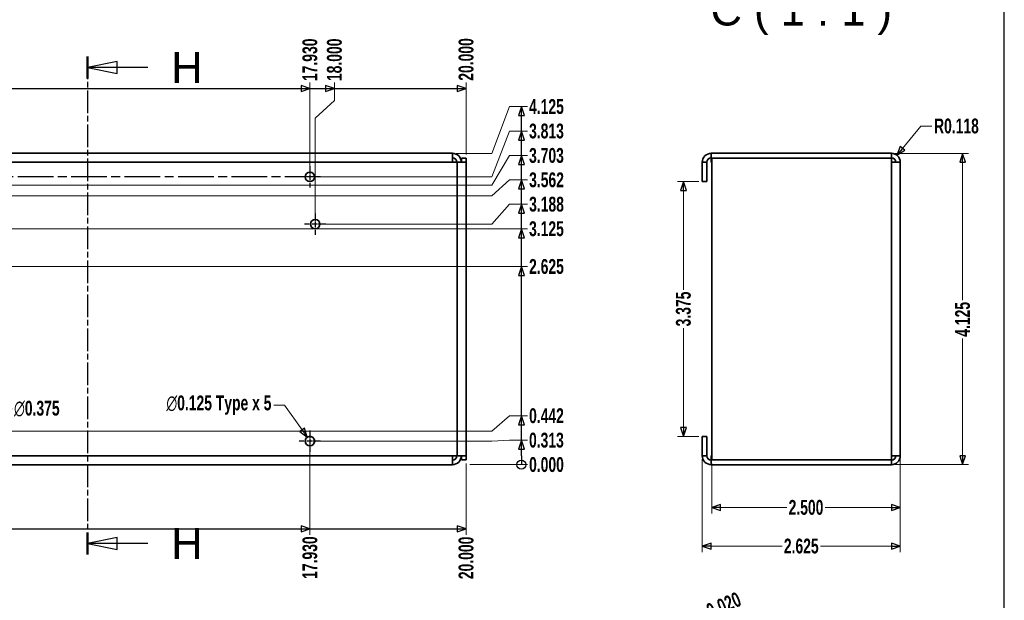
# Model space of a CAD drawing. Header units: millimetres. Extents: x 3 to 414, y 18 to 303.
# Tile 9 of 10: x 248 to 414, y 109 to 207. Entities that reach past the tile are written whole.
import ezdxf
from ezdxf.enums import TextEntityAlignment as Align

# ---------------------------------------------------------------- set-up
doc = ezdxf.new("R2010")
doc.units = ezdxf.units.MM
for name, pattern in [('CHAIN', [0.3543, 0.2362, -0.0295, 0.0591, -0.0295]), ('DASH_DOT', [0.182, 0.1181, -0.0295, 0.0049, -0.0295]), ('LONG_DASH_DOTTED', [0.3001, 0.2362, -0.0295, 0.0049, -0.0295])]:
    doc.linetypes.add(name, pattern=pattern)
for name, color, linetype, lineweight in [('Center Mark(May)', 1, 'DASH_DOT', 25), ('Dimensions(May)', 7, 'Continuous', 25), ('Section View Lines(May)', 7, 'LONG_DASH_DOTTED', 25), ('Sketch Geometry(May)', 7, 'Continuous', 35), ('Symbols(May)', 7, 'Continuous', 25), ('Visible Edges(May)', 7, 'Continuous', 35), ('Visible Tangent Edges(May)', 7, 'Continuous', 35)]:
    doc.layers.add(name, color=color, linetype=linetype, lineweight=lineweight)
doc.styles.add('DEFAULT-MayBigText', font='arial.ttf')
doc.styles.add('DimISO-30 Roman 2.5', font='romab___.ttf', dxfattribs={"width": 0.7})
doc.styles.add('Text Style216', font='romab___.ttf', dxfattribs={"width": 0.8})
doc.styles.add('Text Style221', font='romab___.ttf', dxfattribs={"width": 0.9})
doc.styles.add('TitleVariablesH2_5-May', font='romab___.ttf', dxfattribs={"width": 0.7})
doc.dimstyles.new('ISO-30-May', dxfattribs={"dimtxt": 2.5, "dimasz": 1.5, "dimexe": 1, "dimexo": 0.6, "dimgap": 0.4, "dimtad": 0, "dimtoh": 1, "dimdec": 3, "dimlfac": 0.03937, "dimrnd": 1e-08, "dimzin": 0, "dimdsep": 46, "dimtxsty": 'DimISO-30 Roman 2.5', "dimblk": 'Filled-1', "dimcen": 0.09, "dimclrd": 132, "dimclre": 132, "dimclrt": 172, "dimazin": 0, "dimtfac": 1.1, "dimtmove": 0, "dimatfit": 3, "dimfxl": 0, "dimtolj": 1, "dimlwd": 18, "dimlwe": 18, "dimarcsym": 0})

# ---------------------------------------------------------------- blocks, each defined once
blk = doc.blocks.new('Borders A3_408x285')
at = {"layer": 'Sketch Geometry(May)', "color": 5, "linetype": 'Continuous', "lineweight": 25}
blk.add_line((414, 17.5), (414, 302.5), dxfattribs=at)
at = {"layer": 'Symbols(May)', "color": 232}
for tag, style, width, p in [('Revision', 'Text Style216', 0.8, (260, 293.75)), ('Date', 'Text Style221', 0.9, (365, 293.75))]:
    blk.add_attdef(tag, text='', height=2.5, dxfattribs=dict(at, style=style, width=width)).set_placement(p, align=Align.MIDDLE_CENTER)
at = {"layer": 'Symbols(May)', "color": 232, "style": 'TitleVariablesH2_5-May', "width": 0.7}
blk.add_attdef('Revision_Note', text='', height=2.5, dxfattribs=at).set_placement((267, 293.75), align=Align.MIDDLE_LEFT)
blk = doc.blocks.new('*D31')
at = {"layer": 'Defpoints', "color": 0, "linetype": 'Continuous'}
for p in [(297.09, 135.91), (69.38, 131.94), (297.09, 120.12)]:
    blk.add_point(p, dxfattribs=at)
at = {"layer": 'Dimensions(May)', "color": 132, "linetype": 'Continuous', "lineweight": 18}
blk.add_line((297.09, 135.31), (297.09, 120.12), dxfattribs=at)
at = {"layer": 'Dimensions(May)', "color": 172, "linetype": 'Continuous', "lineweight": 20, "insert": (297.09, 116.3), "char_height": 2.5, "attachment_point": 5, "rotation": 90, "style": 'DimISO-30 Roman 2.5'}
blk.add_mtext('\\A1;17.930', dxfattribs=at)
blk = doc.blocks.new('Filled-1')
at = {"color": 0}
for p, q in [((0, 0), (-1, 0.33)), ((-1, 0.33), (-1, -0.33)), ((-1, 0), (0, 0)), ((-1, -0.33), (0, 0))]:
    blk.add_line(p, q, dxfattribs=at)
at = {"color": 0, "flags": 128}
blk.add_lwpolyline([(-1, -0.33), (0, 0)], dxfattribs=at)
at = {"color": 0}
blk.add_solid([(-1, -0.33), (0, 0), (-1, 0.33), (-1, -0.33)], dxfattribs=at)
blk = doc.blocks.new('*D32')
at = {"layer": 'Defpoints', "color": 0, "linetype": 'Continuous'}
for p in [(323.38, 132.74), (69.38, 131.94), (323.38, 120.12)]:
    blk.add_point(p, dxfattribs=at)
at = {"layer": 'Dimensions(May)', "color": 132, "linetype": 'Continuous', "lineweight": 18}
blk.add_line((323.38, 132.14), (323.38, 120.12), dxfattribs=at)
at = {"layer": 'Dimensions(May)', "color": 172, "linetype": 'Continuous', "lineweight": 20, "insert": (323.38, 116.25), "char_height": 2.5, "attachment_point": 5, "rotation": 90, "style": 'DimISO-30 Roman 2.5'}
blk.add_mtext('\\A1;20.000', dxfattribs=at)
blk = doc.blocks.new('2dTransSymbol1')
at = {"layer": 'Dimensions(May)'}
for p, q in [((241.63, 121.12), (295.59, 121.12)), ((297.09, 121.12), (295.59, 121.62)), ((295.59, 121.62), (295.59, 120.62)), ((295.59, 121.12), (297.09, 121.12)), ((295.59, 120.62), (297.09, 121.12)), ((297.09, 121.12), (321.88, 121.12)), ((323.38, 121.12), (321.88, 121.62)), ((321.88, 121.62), (321.88, 120.62)), ((321.88, 121.12), (323.38, 121.12)), ((321.88, 120.62), (323.38, 121.12))]:
    blk.add_line(p, q, dxfattribs=at)
at = {"layer": 'Dimensions(May)', "flags": 128}
for points in [[(295.59, 120.62), (297.09, 121.12)], [(321.88, 120.62), (323.38, 121.12)]]:
    blk.add_lwpolyline(points, dxfattribs=at)
at = {"layer": 'Dimensions(May)'}
for points in [[(295.59, 120.62), (297.09, 121.12), (295.59, 121.62), (295.59, 120.62)], [(321.88, 120.62), (323.38, 121.12), (321.88, 121.62), (321.88, 120.62)]]:
    blk.add_solid(points, dxfattribs=at)
blk = doc.blocks.new('*D47')
at = {"layer": 'Defpoints', "color": 0, "linetype": 'Continuous'}
for p in [(297.09, 196.24), (69.38, 184.32), (297.09, 180.36)]:
    blk.add_point(p, dxfattribs=at)
at = {"layer": 'Dimensions(May)', "color": 132, "linetype": 'Continuous', "lineweight": 18}
blk.add_line((297.09, 180.96), (297.09, 196.24), dxfattribs=at)
at = {"layer": 'Dimensions(May)', "color": 172, "linetype": 'Continuous', "lineweight": 20, "insert": (297.09, 200.06), "char_height": 2.5, "attachment_point": 5, "rotation": 90, "style": 'DimISO-30 Roman 2.5'}
blk.add_mtext('\\A1;17.930', dxfattribs=at)
blk = doc.blocks.new('*D48')
at = {"layer": 'Defpoints', "color": 0, "linetype": 'Continuous'}
for p in [(301.21, 196.24), (69.38, 184.32), (297.98, 172.42)]:
    blk.add_point(p, dxfattribs=at)
at = {"layer": 'Dimensions(May)', "color": 132, "linetype": 'Continuous', "lineweight": 18}
for p, q in [((301.21, 193.24), (301.21, 196.24)), ((297.98, 190.24), (301.21, 193.24)), ((297.98, 173.02), (297.98, 190.24))]:
    blk.add_line(p, q, dxfattribs=at)
at = {"layer": 'Dimensions(May)', "color": 172, "linetype": 'Continuous', "lineweight": 20, "insert": (301.21, 200.06), "char_height": 2.5, "attachment_point": 5, "rotation": 90, "style": 'DimISO-30 Roman 2.5'}
blk.add_mtext('\\A1;18.000', dxfattribs=at)
blk = doc.blocks.new('*D49')
at = {"layer": 'Defpoints', "color": 0, "linetype": 'Continuous'}
for p in [(323.38, 196.24), (69.38, 184.32), (323.38, 183.52)]:
    blk.add_point(p, dxfattribs=at)
at = {"layer": 'Dimensions(May)', "color": 132, "linetype": 'Continuous', "lineweight": 18}
blk.add_line((323.38, 184.12), (323.38, 196.24), dxfattribs=at)
at = {"layer": 'Dimensions(May)', "color": 172, "linetype": 'Continuous', "lineweight": 20, "insert": (323.38, 200.12), "char_height": 2.5, "attachment_point": 5, "rotation": 90, "style": 'DimISO-30 Roman 2.5'}
blk.add_mtext('\\A1;20.000', dxfattribs=at)
blk = doc.blocks.new('2dTransSymbol2')
at = {"layer": 'Dimensions(May)'}
for p, q in [((297.09, 195.24), (295.59, 195.74)), ((295.59, 195.74), (295.59, 194.74)), ((301.21, 195.24), (299.71, 195.74)), ((299.71, 195.74), (299.71, 194.74)), ((323.38, 195.24), (321.88, 195.74)), ((321.88, 195.74), (321.88, 194.74)), ((233.59, 195.24), (295.59, 195.24)), ((295.59, 195.24), (297.09, 195.24)), ((295.59, 194.74), (297.09, 195.24)), ((297.09, 195.24), (299.71, 195.24)), ((299.71, 195.24), (301.21, 195.24)), ((299.71, 194.74), (301.21, 195.24)), ((301.21, 195.24), (321.88, 195.24)), ((321.88, 195.24), (323.38, 195.24)), ((321.88, 194.74), (323.38, 195.24))]:
    blk.add_line(p, q, dxfattribs=at)
at = {"layer": 'Dimensions(May)', "flags": 128}
for points in [[(295.59, 194.74), (297.09, 195.24)], [(299.71, 194.74), (301.21, 195.24)], [(321.88, 194.74), (323.38, 195.24)]]:
    blk.add_lwpolyline(points, dxfattribs=at)
at = {"layer": 'Dimensions(May)'}
for points in [[(295.59, 194.74), (297.09, 195.24), (295.59, 195.74), (295.59, 194.74)], [(299.71, 194.74), (301.21, 195.24), (299.71, 195.74), (299.71, 194.74)], [(321.88, 194.74), (323.38, 195.24), (321.88, 195.74), (321.88, 194.74)]]:
    blk.add_solid(points, dxfattribs=at)
blk = doc.blocks.new('*D59')
at = {"layer": 'Defpoints', "color": 0, "linetype": 'Continuous'}
for p in [(323.38, 131.94), (323.38, 131.94), (333.69, 131.94)]:
    blk.add_point(p, dxfattribs=at)
at = {"layer": 'Dimensions(May)', "color": 132, "linetype": 'Continuous', "lineweight": 18}
blk.add_line((323.98, 131.94), (333.69, 131.94), dxfattribs=at)
at = {"layer": 'Dimensions(May)', "color": 172, "linetype": 'Continuous', "lineweight": 20, "insert": (336.91, 131.94), "char_height": 2.5, "attachment_point": 5, "style": 'DimISO-30 Roman 2.5'}
blk.add_mtext('\\A1;0.000', dxfattribs=at)
blk = doc.blocks.new('*D60')
at = {"layer": 'Defpoints', "color": 0, "linetype": 'Continuous'}
for p in [(333.69, 192.18), (321.08, 184.32), (323.38, 131.94)]:
    blk.add_point(p, dxfattribs=at)
at = {"layer": 'Dimensions(May)', "color": 132, "linetype": 'Continuous', "lineweight": 18}
for p, q in [((327.69, 184.32), (330.69, 192.18)), ((330.69, 192.18), (333.69, 192.18)), ((321.68, 184.32), (327.69, 184.32))]:
    blk.add_line(p, q, dxfattribs=at)
at = {"layer": 'Dimensions(May)', "color": 172, "linetype": 'Continuous', "lineweight": 20, "insert": (336.91, 192.18), "char_height": 2.5, "attachment_point": 5, "style": 'DimISO-30 Roman 2.5'}
blk.add_mtext('\\A1;4.125', dxfattribs=at)
blk = doc.blocks.new('*D61')
at = {"layer": 'Defpoints', "color": 0, "linetype": 'Continuous'}
for p in [(333.69, 136.05), (297.09, 135.91), (323.38, 131.94)]:
    blk.add_point(p, dxfattribs=at)
at = {"layer": 'Dimensions(May)', "color": 132, "linetype": 'Continuous', "lineweight": 18}
for p, q in [((327.69, 135.91), (330.69, 136.05)), ((330.69, 136.05), (333.69, 136.05)), ((297.69, 135.91), (327.69, 135.91))]:
    blk.add_line(p, q, dxfattribs=at)
at = {"layer": 'Dimensions(May)', "color": 172, "linetype": 'Continuous', "lineweight": 20, "insert": (336.9, 136.05), "char_height": 2.5, "attachment_point": 5, "style": 'DimISO-30 Roman 2.5'}
blk.add_mtext('\\A1;0.313', dxfattribs=at)
blk = doc.blocks.new('*D62')
at = {"layer": 'Defpoints', "color": 0, "linetype": 'Continuous'}
for p in [(333.69, 175.75), (297.98, 172.42), (323.38, 131.94)]:
    blk.add_point(p, dxfattribs=at)
at = {"layer": 'Dimensions(May)', "color": 132, "linetype": 'Continuous', "lineweight": 18}
for p, q in [((327.69, 172.42), (330.69, 175.75)), ((330.69, 175.75), (333.69, 175.75)), ((298.58, 172.42), (327.69, 172.42))]:
    blk.add_line(p, q, dxfattribs=at)
at = {"layer": 'Dimensions(May)', "color": 172, "linetype": 'Continuous', "lineweight": 20, "insert": (336.92, 175.75), "char_height": 2.5, "attachment_point": 5, "style": 'DimISO-30 Roman 2.5'}
blk.add_mtext('\\A1;3.188', dxfattribs=at)
blk = doc.blocks.new('*D63')
at = {"layer": 'Defpoints', "color": 0, "linetype": 'Continuous'}
for p in [(333.69, 188.06), (297.09, 180.36), (323.38, 131.94)]:
    blk.add_point(p, dxfattribs=at)
at = {"layer": 'Dimensions(May)', "color": 132, "linetype": 'Continuous', "lineweight": 18}
for p, q in [((327.69, 180.36), (330.69, 188.06)), ((330.69, 188.06), (333.69, 188.06)), ((297.69, 180.36), (327.69, 180.36))]:
    blk.add_line(p, q, dxfattribs=at)
at = {"layer": 'Dimensions(May)', "color": 172, "linetype": 'Continuous', "lineweight": 20, "insert": (336.91, 188.06), "char_height": 2.5, "attachment_point": 5, "style": 'DimISO-30 Roman 2.5'}
blk.add_mtext('\\A1;3.813', dxfattribs=at)
blk = doc.blocks.new('*D64')
at = {"layer": 'Defpoints', "color": 0, "linetype": 'Continuous'}
for p in [(333.69, 140.16), (241.63, 137.55), (323.38, 131.94)]:
    blk.add_point(p, dxfattribs=at)
at = {"layer": 'Dimensions(May)', "color": 132, "linetype": 'Continuous', "lineweight": 18}
for p, q in [((327.69, 137.55), (330.69, 140.16)), ((330.69, 140.16), (333.69, 140.16)), ((242.23, 137.55), (327.69, 137.55))]:
    blk.add_line(p, q, dxfattribs=at)
at = {"layer": 'Dimensions(May)', "color": 172, "linetype": 'Continuous', "lineweight": 20, "insert": (336.91, 140.16), "char_height": 2.5, "attachment_point": 5, "style": 'DimISO-30 Roman 2.5'}
blk.add_mtext('\\A1;0.442', dxfattribs=at)
blk = doc.blocks.new('*D65')
at = {"layer": 'Defpoints', "color": 0, "linetype": 'Continuous'}
for p in [(333.69, 183.95), (218.61, 178.96), (323.38, 131.94)]:
    blk.add_point(p, dxfattribs=at)
at = {"layer": 'Dimensions(May)', "color": 132, "linetype": 'Continuous', "lineweight": 18}
for p, q in [((327.69, 178.96), (330.69, 183.95)), ((330.69, 183.95), (333.69, 183.95)), ((219.21, 178.96), (327.69, 178.96))]:
    blk.add_line(p, q, dxfattribs=at)
at = {"layer": 'Dimensions(May)', "color": 172, "linetype": 'Continuous', "lineweight": 20, "insert": (336.91, 183.95), "char_height": 2.5, "attachment_point": 5, "style": 'DimISO-30 Roman 2.5'}
blk.add_mtext('\\A1;3.703', dxfattribs=at)
blk = doc.blocks.new('*D66')
at = {"layer": 'Defpoints', "color": 0, "linetype": 'Continuous'}
for p in [(333.69, 179.85), (208.19, 177.17), (323.38, 131.94)]:
    blk.add_point(p, dxfattribs=at)
at = {"layer": 'Dimensions(May)', "color": 132, "linetype": 'Continuous', "lineweight": 18}
for p, q in [((327.69, 177.17), (330.69, 179.85)), ((330.69, 179.85), (333.69, 179.85)), ((208.79, 177.17), (327.69, 177.17))]:
    blk.add_line(p, q, dxfattribs=at)
at = {"layer": 'Dimensions(May)', "color": 172, "linetype": 'Continuous', "lineweight": 20, "insert": (336.92, 179.85), "char_height": 2.5, "attachment_point": 5, "style": 'DimISO-30 Roman 2.5'}
blk.add_mtext('\\A1;3.562', dxfattribs=at)
blk = doc.blocks.new('*D67')
at = {"layer": 'Defpoints', "color": 0, "linetype": 'Continuous'}
for p in [(161.46, 165.27), (333.69, 165.27), (323.38, 131.94)]:
    blk.add_point(p, dxfattribs=at)
at = {"layer": 'Dimensions(May)', "color": 132, "linetype": 'Continuous', "lineweight": 18}
blk.add_line((162.06, 165.27), (333.69, 165.27), dxfattribs=at)
at = {"layer": 'Dimensions(May)', "color": 172, "linetype": 'Continuous', "lineweight": 20, "insert": (336.91, 165.27), "char_height": 2.5, "attachment_point": 5, "style": 'DimISO-30 Roman 2.5'}
blk.add_mtext('\\A1;2.625', dxfattribs=at)
blk = doc.blocks.new('*D68')
at = {"layer": 'Defpoints', "color": 0, "linetype": 'Continuous'}
for p in [(145.58, 171.62), (333.69, 171.62), (323.38, 131.94)]:
    blk.add_point(p, dxfattribs=at)
at = {"layer": 'Dimensions(May)', "color": 132, "linetype": 'Continuous', "lineweight": 18}
blk.add_line((146.18, 171.62), (333.69, 171.62), dxfattribs=at)
at = {"layer": 'Dimensions(May)', "color": 172, "linetype": 'Continuous', "lineweight": 20, "insert": (336.91, 171.62), "char_height": 2.5, "attachment_point": 5, "style": 'DimISO-30 Roman 2.5'}
blk.add_mtext('\\A1;3.125', dxfattribs=at)
blk = doc.blocks.new('2dTransSymbol4')
at = {"layer": 'Dimensions(May)'}
for p, q in [((332.69, 192.18), (332.19, 190.68)), ((332.19, 190.68), (333.19, 190.68)), ((332.69, 190.68), (332.69, 192.18)), ((333.19, 190.68), (332.69, 192.18)), ((332.69, 188.06), (332.69, 190.68)), ((332.69, 188.06), (332.19, 186.56)), ((332.69, 186.56), (332.69, 188.06)), ((333.19, 186.56), (332.69, 188.06)), ((332.19, 186.56), (333.19, 186.56)), ((332.69, 183.95), (332.69, 186.56)), ((332.69, 183.95), (332.19, 182.45)), ((332.19, 182.45), (333.19, 182.45)), ((332.69, 182.45), (332.69, 183.95)), ((333.19, 182.45), (332.69, 183.95)), ((332.69, 179.85), (332.69, 182.45)), ((332.69, 179.85), (332.19, 178.35)), ((332.69, 178.35), (332.69, 179.85)), ((333.19, 178.35), (332.69, 179.85)), ((332.19, 178.35), (333.19, 178.35)), ((332.69, 175.75), (332.69, 178.35)), ((332.69, 175.75), (332.19, 174.25)), ((332.69, 174.25), (332.69, 175.75)), ((333.19, 174.25), (332.69, 175.75)), ((332.19, 174.25), (333.19, 174.25)), ((332.69, 171.62), (332.69, 174.25)), ((332.69, 171.62), (332.19, 170.12)), ((332.69, 170.12), (332.69, 171.62)), ((333.19, 170.12), (332.69, 171.62)), ((332.19, 170.12), (333.19, 170.12)), ((332.69, 165.27), (332.69, 170.12)), ((332.69, 165.27), (332.19, 163.77)), ((332.69, 163.77), (332.69, 165.27)), ((333.19, 163.77), (332.69, 165.27)), ((332.19, 163.77), (333.19, 163.77)), ((332.69, 140.16), (332.69, 163.77)), ((332.69, 140.16), (332.19, 138.66)), ((332.69, 138.66), (332.69, 140.16)), ((333.19, 138.66), (332.69, 140.16)), ((332.19, 138.66), (333.19, 138.66)), ((332.69, 136.05), (332.69, 138.66)), ((332.69, 136.05), (332.19, 134.55)), ((332.69, 134.55), (332.69, 136.05)), ((333.19, 134.55), (332.69, 136.05)), ((332.19, 134.55), (333.19, 134.55)), ((332.69, 133.44), (332.69, 134.55)), ((332.69, 133.44), (332.69, 131.94))]:
    blk.add_line(p, q, dxfattribs=at)
at = {"layer": 'Dimensions(May)', "flags": 128}
for points in [[(333.19, 190.68), (332.69, 192.18)], [(333.19, 186.56), (332.69, 188.06)], [(333.19, 182.45), (332.69, 183.95)], [(333.19, 178.35), (332.69, 179.85)], [(333.19, 174.25), (332.69, 175.75)], [(333.19, 170.12), (332.69, 171.62)], [(333.19, 163.77), (332.69, 165.27)], [(333.19, 138.66), (332.69, 140.16)], [(333.19, 134.55), (332.69, 136.05)]]:
    blk.add_lwpolyline(points, dxfattribs=at)
at = {"layer": 'Dimensions(May)'}
blk.add_circle((332.69, 131.94), 0.75, dxfattribs=at)
for points in [[(333.19, 190.68), (332.69, 192.18), (332.19, 190.68), (333.19, 190.68)], [(333.19, 186.56), (332.69, 188.06), (332.19, 186.56), (333.19, 186.56)], [(333.19, 182.45), (332.69, 183.95), (332.19, 182.45), (333.19, 182.45)], [(333.19, 178.35), (332.69, 179.85), (332.19, 178.35), (333.19, 178.35)], [(333.19, 174.25), (332.69, 175.75), (332.19, 174.25), (333.19, 174.25)], [(333.19, 170.12), (332.69, 171.62), (332.19, 170.12), (333.19, 170.12)], [(333.19, 163.77), (332.69, 165.27), (332.19, 163.77), (333.19, 163.77)], [(333.19, 138.66), (332.69, 140.16), (332.19, 138.66), (333.19, 138.66)], [(333.19, 134.55), (332.69, 136.05), (332.19, 134.55), (333.19, 134.55)]]:
    blk.add_solid(points, dxfattribs=at)
blk = doc.blocks.new('*D74')
at = {"layer": 'Defpoints', "color": 0, "linetype": 'Continuous'}
for p in [(359.53, 105.25), (365.38, 91.44), (365.84, 91.63)]:
    blk.add_point(p, dxfattribs=at)
at = {"layer": 'Dimensions(May)', "color": 132, "linetype": 'Continuous', "lineweight": 18}
for p, q in [((365.14, 91.99), (359.14, 106.17)), ((365.61, 92.18), (359.6, 106.36)), ((361.37, 106.03), (363.79, 107.05)), ((358.15, 104.66), (356.76, 104.08)), ((359.53, 105.25), (359.99, 105.44))]:
    blk.add_line(p, q, dxfattribs=at)
at = {"layer": 'Dimensions(May)', "color": 132, "linetype": 'Continuous', "lineweight": 18, "xscale": 1.5, "yscale": 1.5, "zscale": 1.5}
for p, rotation in [((359.99, 105.44), 202.9654277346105), ((359.53, 105.25), 22.96542773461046)]:
    blk.add_blockref('Filled-1', p, dxfattribs=dict(at, rotation=rotation))
at = {"layer": 'Dimensions(May)', "color": 172, "linetype": 'Continuous', "lineweight": 20, "insert": (366.75, 108.31), "char_height": 2.5, "attachment_point": 5, "rotation": 22.9654, "style": 'DimISO-30 Roman 2.5'}
blk.add_mtext('\\A1;0.020', dxfattribs=at)
blk = doc.blocks.new('*D118')
at = {"layer": 'Defpoints', "color": 0, "linetype": 'Continuous'}
for p in [(394.98, 184.32), (394.98, 131.94), (406.98, 131.94)]:
    blk.add_point(p, dxfattribs=at)
at = {"layer": 'Dimensions(May)', "color": 132, "linetype": 'Continuous', "lineweight": 18}
for p, q in [((395.58, 184.32), (407.98, 184.32)), ((406.98, 182.82), (406.98, 159.61)), ((406.98, 133.44), (406.98, 153.17)), ((395.58, 131.94), (407.98, 131.94))]:
    blk.add_line(p, q, dxfattribs=at)
at = {"layer": 'Dimensions(May)', "color": 132, "linetype": 'Continuous', "lineweight": 18, "xscale": 1.5, "yscale": 1.5, "zscale": 1.5}
for p, rotation in [((406.98, 184.32), 90), ((406.98, 131.94), 270)]:
    blk.add_blockref('Filled-1', p, dxfattribs=dict(at, rotation=rotation))
at = {"layer": 'Dimensions(May)', "color": 172, "linetype": 'Continuous', "lineweight": 20, "insert": (406.98, 156.39), "char_height": 2.5, "attachment_point": 5, "rotation": 90, "style": 'DimISO-30 Roman 2.5'}
blk.add_mtext('\\A1;4.125', dxfattribs=at)
blk = doc.blocks.new('*D119')
at = {"layer": 'Defpoints', "color": 0, "linetype": 'Continuous'}
for p in [(364.73, 132.74), (396.48, 133.44), (364.73, 124.74)]:
    blk.add_point(p, dxfattribs=at)
at = {"layer": 'Dimensions(May)', "color": 132, "linetype": 'Continuous', "lineweight": 18}
for p, q in [((396.48, 132.84), (396.48, 123.74)), ((364.73, 132.14), (364.73, 123.74)), ((366.23, 124.74), (377.38, 124.74)), ((394.98, 124.74), (383.84, 124.74))]:
    blk.add_line(p, q, dxfattribs=at)
at = {"layer": 'Dimensions(May)', "color": 132, "linetype": 'Continuous', "lineweight": 18, "xscale": 1.5, "yscale": 1.5, "zscale": 1.5, "rotation": 180}
blk.add_blockref('Filled-1', (364.73, 124.74), dxfattribs=at)
at = {"layer": 'Dimensions(May)', "color": 132, "linetype": 'Continuous', "lineweight": 18, "xscale": 1.5, "yscale": 1.5, "zscale": 1.5}
blk.add_blockref('Filled-1', (396.48, 124.74), dxfattribs=at)
at = {"layer": 'Dimensions(May)', "color": 172, "linetype": 'Continuous', "lineweight": 20, "insert": (380.61, 124.74), "char_height": 2.5, "attachment_point": 5, "style": 'DimISO-30 Roman 2.5'}
blk.add_mtext('\\A1;2.500', dxfattribs=at)
blk = doc.blocks.new('*D120')
at = {"layer": 'Defpoints', "color": 0, "linetype": 'Continuous'}
for p in [(363.14, 133.44), (396.48, 133.44), (363.14, 118.23)]:
    blk.add_point(p, dxfattribs=at)
at = {"layer": 'Dimensions(May)', "color": 132, "linetype": 'Continuous', "lineweight": 18}
for p, q in [((363.14, 132.84), (363.14, 117.23)), ((396.48, 132.84), (396.48, 117.23)), ((364.64, 118.23), (376.59, 118.23)), ((394.98, 118.23), (383.04, 118.23))]:
    blk.add_line(p, q, dxfattribs=at)
at = {"layer": 'Dimensions(May)', "color": 132, "linetype": 'Continuous', "lineweight": 18, "xscale": 1.5, "yscale": 1.5, "zscale": 1.5, "rotation": 180}
blk.add_blockref('Filled-1', (363.14, 118.23), dxfattribs=at)
at = {"layer": 'Dimensions(May)', "color": 132, "linetype": 'Continuous', "lineweight": 18, "xscale": 1.5, "yscale": 1.5, "zscale": 1.5}
blk.add_blockref('Filled-1', (396.48, 118.23), dxfattribs=at)
at = {"layer": 'Dimensions(May)', "color": 172, "linetype": 'Continuous', "lineweight": 20, "insert": (379.81, 118.23), "char_height": 2.5, "attachment_point": 5, "style": 'DimISO-30 Roman 2.5'}
blk.add_mtext('\\A1;2.625', dxfattribs=at)
blk = doc.blocks.new('*D121')
at = {"layer": 'Defpoints', "color": 0, "linetype": 'Continuous'}
for p in [(359.97, 179.56), (363.14, 179.56), (363.14, 136.7)]:
    blk.add_point(p, dxfattribs=at)
at = {"layer": 'Dimensions(May)', "color": 132, "linetype": 'Continuous', "lineweight": 18}
for p, q in [((362.54, 179.56), (358.97, 179.56)), ((359.97, 178.06), (359.97, 161.36)), ((359.97, 138.2), (359.97, 154.91)), ((362.54, 136.7), (358.97, 136.7))]:
    blk.add_line(p, q, dxfattribs=at)
at = {"layer": 'Dimensions(May)', "color": 132, "linetype": 'Continuous', "lineweight": 18, "xscale": 1.5, "yscale": 1.5, "zscale": 1.5}
for p, rotation in [((359.97, 179.56), 90), ((359.97, 136.7), 270)]:
    blk.add_blockref('Filled-1', p, dxfattribs=dict(at, rotation=rotation))
at = {"layer": 'Dimensions(May)', "color": 172, "linetype": 'Continuous', "lineweight": 20, "insert": (359.97, 158.13), "char_height": 2.5, "attachment_point": 5, "rotation": 90, "style": 'DimISO-30 Roman 2.5'}
blk.add_mtext('\\A1;3.375', dxfattribs=at)
blk = doc.blocks.new('*D122')
at = {"layer": 'Defpoints', "color": 0, "linetype": 'Continuous'}
for p in [(394.98, 182.82), (395.93, 183.99)]:
    blk.add_point(p, dxfattribs=at)
at = {"layer": 'Dimensions(May)', "color": 132, "linetype": 'Continuous', "lineweight": 18}
for p, q in [((399.92, 188.91), (396.87, 185.15)), ((401.79, 188.91), (399.92, 188.91))]:
    blk.add_line(p, q, dxfattribs=at)
at = {"layer": 'Dimensions(May)', "color": 132, "linetype": 'Continuous', "lineweight": 18, "xscale": 1.5, "yscale": 1.5, "zscale": 1.5, "rotation": 230.911898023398}
blk.add_blockref('Filled-1', (395.93, 183.99), dxfattribs=at)
at = {"layer": 'Dimensions(May)', "color": 172, "linetype": 'Continuous', "lineweight": 20, "insert": (405.94, 188.91), "char_height": 2.5, "attachment_point": 5, "style": 'DimISO-30 Roman 2.5'}
blk.add_mtext('\\A1;R0.118', dxfattribs=at)
blk = doc.blocks.new('*D131')
at = {"layer": 'Defpoints', "color": 0, "linetype": 'Continuous'}
for p in [(243.31, 139.23), (239.95, 135.87)]:
    blk.add_point(p, dxfattribs=at)
at = {"layer": 'Dimensions(May)', "color": 132, "linetype": 'Continuous', "lineweight": 18}
for p, q in [((245.44, 141.36), (244.38, 140.29)), ((246.94, 141.36), (245.44, 141.36)), ((241.63, 137.46), (241.63, 137.64)), ((241.54, 137.55), (241.72, 137.55))]:
    blk.add_line(p, q, dxfattribs=at)
at = {"layer": 'Dimensions(May)', "color": 132, "linetype": 'Continuous', "lineweight": 18, "xscale": 1.5, "yscale": 1.5, "zscale": 1.5, "rotation": 224.9999999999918}
blk.add_blockref('Filled-1', (243.31, 139.23), dxfattribs=at)
at = {"layer": 'Dimensions(May)', "color": 172, "linetype": 'Continuous', "lineweight": 20, "insert": (251.1, 141.36), "char_height": 2.5, "attachment_point": 5, "style": 'DimISO-30 Roman 2.5'}
blk.add_mtext('\\A1;∅0.375', dxfattribs=at)
blk = doc.blocks.new('2dTransSection0')
at = {"layer": 'Section View Lines(May)', "linetype": 'CHAIN', "ltscale": 16.147036}
blk.add_line((259.61, 200.63), (259.61, 116.81), dxfattribs=at)
at = {"layer": 'Section View Lines(May)', "linetype": 'Continuous', "lineweight": 50}
for p, q in [((259.61, 200.63), (259.61, 196.91)), ((259.61, 120.53), (259.61, 116.81))]:
    blk.add_line(p, q, dxfattribs=at)
at = {"layer": 'Section View Lines(May)', "linetype": 'Continuous'}
for p, q in [((264.61, 199.77), (259.61, 198.77)), ((264.61, 197.77), (264.61, 199.77)), ((264.61, 198.77), (259.61, 198.77)), ((259.61, 198.77), (264.61, 197.77)), ((269.78, 198.77), (264.61, 198.77)), ((264.61, 119.67), (259.61, 118.67)), ((264.61, 117.67), (264.61, 119.67)), ((264.61, 118.67), (259.61, 118.67)), ((259.61, 118.67), (264.61, 117.67)), ((269.78, 118.67), (264.61, 118.67))]:
    blk.add_line(p, q, dxfattribs=at)
at = {"layer": 'Section View Lines(May)', "linetype": 'Continuous', "flags": 128}
for points in [[(264.61, 199.77), (259.61, 198.77)], [(264.61, 119.67), (259.61, 118.67)]]:
    blk.add_lwpolyline(points, dxfattribs=at)
at = {"layer": 'Section View Lines(May)'}
for points in [[(264.61, 199.77), (259.61, 198.77), (264.61, 197.77), (264.61, 199.77)], [(264.61, 119.67), (259.61, 118.67), (264.61, 117.67), (264.61, 119.67)]]:
    blk.add_solid(points, dxfattribs=at)
at = {"layer": 'Section View Lines(May)', "char_height": 5.25, "attachment_point": 7, "style": 'DEFAULT-MayBigText'}
for insert in [(273.73, 196.14), (273.73, 116.05)]:
    blk.add_mtext('H', dxfattribs=dict(at, insert=insert))
blk = doc.blocks.new('*D195')
at = {"layer": 'Defpoints', "color": 0, "linetype": 'Continuous'}
for p in [(296.63, 136.56), (297.55, 135.26)]:
    blk.add_point(p, dxfattribs=at)
at = {"layer": 'Dimensions(May)', "color": 132, "linetype": 'Continuous', "lineweight": 18}
for p, q in [((290.99, 141.95), (292.83, 141.95)), ((292.83, 141.95), (295.77, 137.79)), ((297.09, 135.82), (297.09, 136)), ((297, 135.91), (297.18, 135.91))]:
    blk.add_line(p, q, dxfattribs=at)
at = {"layer": 'Dimensions(May)', "color": 132, "linetype": 'Continuous', "lineweight": 18, "xscale": 1.5, "yscale": 1.5, "zscale": 1.5, "rotation": 305.2110777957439}
blk.add_blockref('Filled-1', (296.63, 136.56), dxfattribs=at)
at = {"layer": 'Dimensions(May)', "color": 172, "linetype": 'Continuous', "lineweight": 20, "insert": (281.76, 141.95), "char_height": 2.5, "attachment_point": 5, "style": 'DimISO-30 Roman 2.5'}
blk.add_mtext('\\A1;{\\fRomantic|b1|i0;\\H2.4873;}∅0.125{ Type x 5}', dxfattribs=at)

msp = doc.modelspace()

# ---------------------------------------------------------------- linework, layer by layer
at = {"layer": 'Center Mark(May)', "linetype": 'CHAIN', "ltscale": 3.986356}
for p, q in [((297.0915, 182.1556), (297.0915, 178.5681)), ((297.9805, 174.2181), (297.9805, 170.6306)), ((299.7742, 172.4243), (296.1867, 172.4243)), ((297.0915, 137.7056), (297.0915, 134.1181)), ((298.8852, 135.9118), (295.2977, 135.9118))]:
    msp.add_line(p, q, dxfattribs=at)
at = {"layer": 'Center Mark(May)', "linetype": 'CHAIN', "ltscale": 25.402201}
msp.add_line((298.8852, 180.3618), (235.7673, 180.3618), dxfattribs=at)
at = {"layer": 'Visible Edges(May)'}
for p, q in [((71.6835, 184.3242), (321.0774, 184.3242)), ((321.0774, 184.3242), (321.0774, 182.8242)), ((364.6449, 182.8242), (364.6449, 184.3242)), ((364.6449, 184.3242), (394.9824, 184.3242)), ((394.9824, 183.5212), (394.9824, 184.3242)), ((321.8805, 182.8242), (321.0774, 182.8242)), ((323.1795, 182.8242), (321.8805, 182.8242)), ((322.6305, 183.5212), (322.6305, 182.8242)), ((322.6305, 183.5212), (323.3805, 183.5212)), ((323.3805, 182.8242), (323.1795, 182.8242)), ((323.3805, 183.5212), (323.3805, 182.8242)), ((323.3805, 182.8242), (323.3805, 133.4367)), ((363.1449, 182.8242), (363.1449, 179.5617)), ((363.8949, 179.5617), (363.8949, 182.8242)), ((364.6449, 182.8242), (364.7324, 182.7367)), ((394.9824, 183.5212), (364.7324, 183.5212)), ((364.7324, 132.7397), (364.7324, 183.5212)), ((394.9824, 182.8242), (394.9824, 183.5212)), ((394.9824, 182.8242), (395.7324, 182.8242)), ((395.7324, 182.8242), (396.4824, 182.8242)), ((396.4824, 182.8242), (396.4824, 133.4367)), ((363.1449, 179.5617), (363.8949, 179.5617)), ((296.9913, 136.6992), (297.1917, 136.6992)), ((363.1449, 133.4367), (363.1449, 136.6992)), ((363.1449, 136.6992), (363.8949, 136.6992)), ((363.8949, 133.4367), (363.8949, 136.6992)), ((321.0774, 133.4367), (321.8805, 133.4367)), ((321.0774, 133.4367), (321.0774, 131.9367)), ((323.1795, 133.4367), (321.8805, 133.4367)), ((322.6305, 133.4367), (322.6305, 132.7397)), ((322.6305, 132.7397), (323.3805, 132.7397)), ((323.3805, 133.4367), (323.1795, 133.4367)), ((323.3805, 133.4367), (323.3805, 132.7397)), ((364.7324, 133.5242), (364.6449, 133.4367)), ((364.6449, 131.9367), (364.6449, 133.4367)), ((394.9824, 132.7397), (364.7324, 132.7397)), ((394.9824, 132.7397), (394.9824, 133.4367)), ((394.9824, 133.4367), (395.7324, 133.4367)), ((394.9824, 132.7397), (394.9824, 131.9367)), ((395.7324, 133.4367), (396.4824, 133.4367)), ((321.0774, 131.9367), (71.6835, 131.9367)), ((394.9824, 131.9367), (364.6449, 131.9367))]:
    msp.add_line(p, q, dxfattribs=at)
for centre in [(297.0915, 180.3618), (297.9805, 172.4243), (297.0915, 135.9118)]:
    msp.add_circle(centre, 0.7937, dxfattribs=at)
for centre, radius, start, end in [((321.0774, 182.8242), 1.5, 0, 90), ((364.6449, 182.8242), 1.5, 90, 180), ((394.9824, 182.8242), 1.5, 0, 90), ((321.0774, 182.8242), 0.75, 0, 90), ((364.6449, 182.8242), 0.75, 90, 180), ((394.9824, 182.8242), 0.75, 0, 90), ((321.0774, 133.4367), 0.75, 270, 0), ((321.0774, 133.4367), 1.5, 270, 0), ((364.6449, 133.4367), 1.5, 180, 270), ((364.6449, 133.4367), 0.75, 180, 270), ((394.9824, 133.4367), 0.75, 270, 0), ((394.9824, 133.4367), 1.5, 270, 0)]:
    msp.add_arc(centre, radius, start, end, dxfattribs=at)
at = {"layer": 'Visible Tangent Edges(May)'}
for p, q in [((321.0774, 182.8242), (71.6835, 182.8242)), ((321.8805, 133.4367), (321.8805, 182.8242)), ((363.8949, 182.8242), (363.1449, 182.8242)), ((364.7324, 182.8242), (364.6449, 182.8242)), ((394.9824, 133.4367), (394.9824, 182.8242)), ((71.6835, 133.4367), (321.0774, 133.4367)), ((363.1449, 133.4367), (363.8949, 133.4367)), ((364.6449, 133.4367), (364.7324, 133.4367))]:
    msp.add_line(p, q, dxfattribs=at)

# ---------------------------------------------------------------- block references
msp.add_blockref('Borders A3_408x285', (0, 0))
at = {"layer": 'Dimensions(May)'}
for name in ['2dTransSymbol2', '2dTransSymbol4', '2dTransSymbol1']:
    msp.add_blockref(name, (0, 0), dxfattribs=at)
at = {"layer": 'Section View Lines(May)'}
msp.add_blockref('2dTransSection0', (0, 0), dxfattribs=at)

# ---------------------------------------------------------------- texts
at = {"layer": 'Symbols(May)', "color": 1, "insert": (364.5312, 204.251), "char_height": 5.25, "attachment_point": 7, "style": 'DEFAULT-MayBigText'}
msp.add_mtext('C ( 1 : 1 )', dxfattribs=at)

# ---------------------------------------------------------------- dimensions: what is measured, and where the dimension line sits
at = {"layer": 'Dimensions(May)', "color": 132, "linetype": 'Continuous', "lineweight": 20}
for feature_location, offset, dtype, origin, picture, middle in [((323.3805, 183.5212), (0, 12.7213), 1, (69.3805, 184.3242), '*D49', (323.3805, 200.1155)), ((297.0915, 180.3618), (0, 15.8807), 1, (69.3805, 184.3242), '*D47', (297.0915, 200.0628)), ((297.9805, 172.4243), (3.2336, 23.8182), 1, (69.3805, 184.3242), '*D48', (301.2141, 200.0628)), ((321.0774, 184.3242), (12.612, 7.8582), 0, (323.3805, 131.9367), '*D60', (336.9072, 192.1824)), ((297.0915, 180.3618), (36.598, 7.698), 0, (323.3805, 131.9367), '*D63', (336.911, 188.0598)), ((218.6055, 178.9648), (115.084, 4.9823), 0, (323.3805, 131.9367), '*D65', (336.911, 183.9471)), ((208.1915, 177.1741), (125.498, 2.6778), 0, (323.3805, 131.9367), '*D66', (336.9239, 179.8519)), ((297.9805, 172.4243), (35.709, 3.3225), 0, (323.3805, 131.9367), '*D62', (336.92, 175.7468)), ((145.5805, 171.6242), (188.109, 0), 0, (323.3805, 131.9367), '*D68', (336.9149, 171.6242)), ((161.4555, 165.2742), (172.234, 0), 0, (323.3805, 131.9367), '*D67', (336.9123, 165.2742)), ((241.6306, 137.5501), (92.0589, 2.6121), 0, (323.3805, 131.9367), '*D64', (336.9123, 140.1622)), ((297.0915, 135.9118), (36.598, 0.1376), 0, (323.3805, 131.9367), '*D61', (336.8995, 136.0494)), ((297.0915, 135.9118), (0, -15.7928), 1, (69.3805, 131.9367), '*D31', (297.0915, 116.2987)), ((323.3805, 132.7397), (0, -12.6207), 1, (69.3805, 131.9367), '*D32', (323.3805, 116.246)), ((323.3804614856, 131.9367023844), (10.308973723, 0), 0, (323.3804614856, 131.9367023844), '*D59', (336.9110209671, 131.9367023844))]:
    dim = msp.add_ordinate_dim(feature_location=feature_location, offset=offset, dtype=dtype, origin=origin, dimstyle='ISO-30-May', override={"dimtad": 0, "dimdec": 3, "dimlfac": 0.07874, "dimtp": 0, "dimtm": 0, "dimtdec": 2}, dxfattribs=at)
    dim.commit()
    dim.dimension.update_dxf_attribs({"geometry": picture, "text_midpoint": middle})
dim = msp.add_radius_dim(center=(394.9824, 182.8242), mpoint=(395.9282, 183.9885), dimstyle='ISO-30-May', override={"dimtih": 1, "dimdec": 3, "dimlfac": 0.07874, "dimcen": 0, "dimtp": 0, "dimtm": 0, "dimtdec": 2, "dimtofl": 0}, dxfattribs=at)
dim.commit()
dim.dimension.update_dxf_attribs({"geometry": '*D122', "text_midpoint": (405.9428, 188.9085), "dimtype": 164})
for base, p1, p2, angle, override, picture, middle in [((406.9824, 131.9367), (394.9824, 184.3242), (394.9824, 131.9367), 270, {"dimtoh": 0, "dimdec": 3, "dimlfac": 0.07874, "dimtp": 0, "dimtm": 0, "dimtdec": 2, "dimtofl": 0, "dimatfit": 1}, '*D118', (406.9824, 156.3913)), ((359.9651, 179.5617), (363.1449, 136.6992), (363.1449, 179.5617), 90, {"dimtoh": 0, "dimdec": 3, "dimlfac": 0.07874, "dimtp": 0, "dimtm": 0, "dimtdec": 2, "dimtofl": 0, "dimatfit": 1}, '*D121', (359.9651, 158.1305)), ((363.1449, 118.2333), (396.4824, 133.4367), (363.1449, 133.4367), 180, {"dimtoh": 0, "dimdec": 3, "dimlfac": 0.07874, "dimtp": 0, "dimtm": 0, "dimtdec": 2, "dimtofl": 0, "dimatfit": 1}, '*D120', (379.8136, 118.2333)), ((364.7324, 124.7397), (396.4824, 133.4367), (364.7324, 132.7397), 180, {"dimtoh": 0, "dimdec": 3, "dimlfac": 0.07874, "dimtp": 0, "dimtm": 0, "dimtdec": 2, "dimtofl": 0, "dimatfit": 1}, '*D119', (380.6074, 124.7397)), ((359.5265, 105.2465), (365.8395, 91.6305), (365.3791, 91.4354), 22.965428, {"dimtoh": 0, "dimdec": 3, "dimlfac": 0.03937, "dimtp": 0, "dimtm": 0, "dimtdec": 2, "dimtofl": 1, "dimatfit": 1}, '*D74', (366.7518, 108.3083))]:
    dim = msp.add_linear_dim(base=base, p1=p1, p2=p2, angle=angle, dimstyle='ISO-30-May', override=override, dxfattribs=at)
    dim.commit()
    dim.dimension.update_dxf_attribs({"geometry": picture, "text_midpoint": middle, "dimtype": 160})
dim = msp.add_diameter_dim_2p(p1=(297.5491, 135.2633), p2=(296.6338, 136.5603), text='{\\fRomantic|b1|i0;\\H2.4873;}<>{ Type x 5}', dimstyle='ISO-30-May', override={"dimtih": 1, "dimdec": 3, "dimlfac": 0.07874, "dimtp": 0, "dimtm": 0, "dimtdec": 2, "dimtofl": 0}, dxfattribs=at)
dim.commit()
dim.dimension.update_dxf_attribs({"geometry": '*D195', "text_midpoint": (281.7568, 141.9516), "dimtype": 163})
dim = msp.add_diameter_dim_2p(p1=(239.9468, 135.8663), p2=(243.3144, 139.2339), dimstyle='ISO-30-May', override={"dimtih": 1, "dimdec": 3, "dimlfac": 0.07874, "dimtp": 0, "dimtm": 0, "dimtdec": 2, "dimtofl": 0}, dxfattribs=at)
dim.commit()
dim.dimension.update_dxf_attribs({"geometry": '*D131', "text_midpoint": (251.0974, 141.3552)})

doc.saveas('drawing.dxf')
